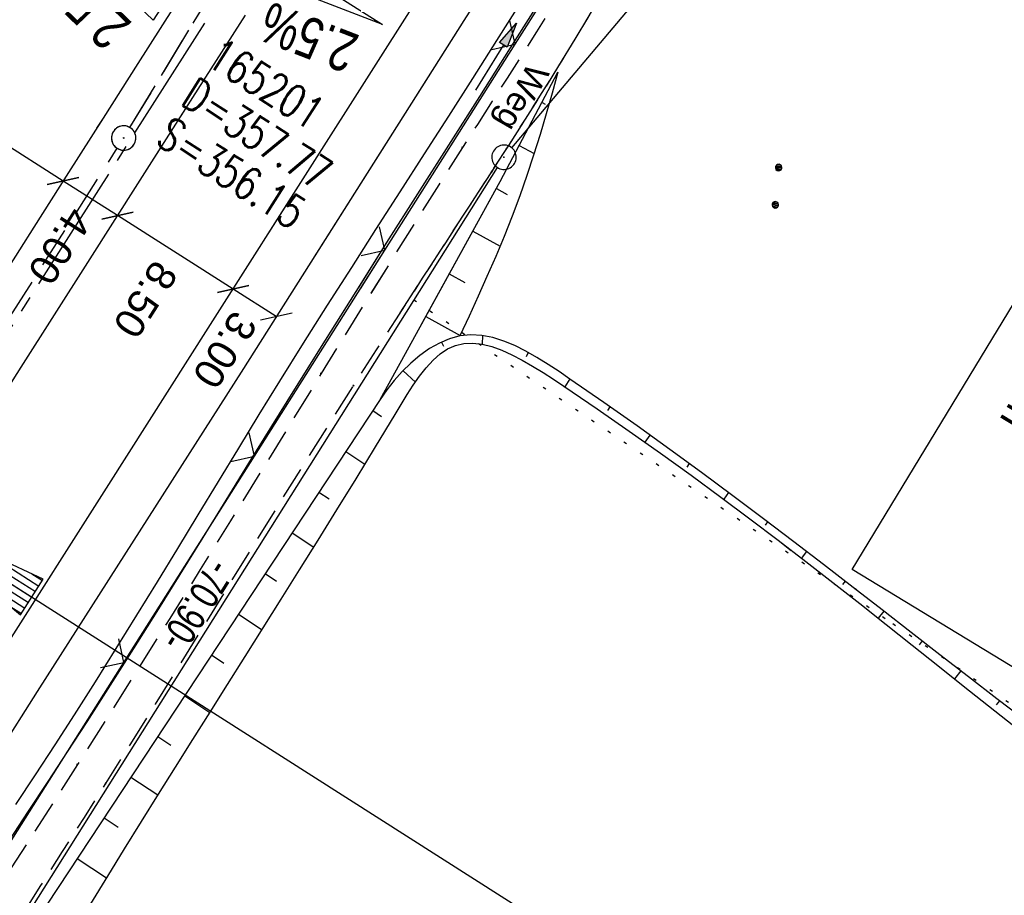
# Model space of a CAD drawing. Extents: x 509054 to 510017, y 459212 to 460305.
# Tile 49 of 63: x 509711 to 509771, y 460009 to 460063. Entities that reach past the tile are written whole.
import ezdxf

# ---------------------------------------------------------------- set-up
doc = ezdxf.new("R2010")
doc.units = 0
doc.header["$LTSCALE"] = 10
doc.header["$MEASUREMENT"] = 0
for name, pattern in [('ACHSE', [5.5, 4, -0.5, 0.5, -0.5]), ('AUSGEZOGEN', [0]), ('LT00', [0]), ('LT11', [0.3, 0.2, -0.1]), ('LT12', [0.4, 0.3, -0.1]), ('PUNKTX2_STR', [0.6, 0.1, -0.5]), ('STRICHLINIE2', [0.375, 0.25, -0.125])]:
    doc.linetypes.add(name, pattern=pattern)
doc.layers.get('0').update_dxf_attribs({"linetype": 'LT00'})
for name, color, linetype in [('--EK_FBR', 1, 'LT00'), ('--EK_Haltung', 7, 'STRICHLINIE2'), ('--EK_Schacht-Text', 5, 'LT00'), ('--EL_DFK_AB_L', 21, 'LT00'), ('--EL_DFK_AB_P', 7, 'LT00'), ('--EL_Haltung', 182, 'STRICHLINIE2'), ('--WASSER_GRENZE', 180, 'PUNKTX2_STR'), ('-AX-093', 35, 'ACHSE'), ('-EL-93-1', 250, 'LT00'), ('-QUE-20O', 11, 'LT00'), ('-QUE-20W', 11, 'LT00'), ('ABSTAND', 8, 'LT00'), ('BEMAßUNG', 255, 'Continuous'), ('BW_TEXT_B', 20, 'AUSGEZOGEN'), ('DFK_AB_L', 21, 'LT00'), ('DFK_AB_P', 7, 'LT00'), ('DFK_NUTZUNG', 250, 'LT00'), ('DL', 182, 'LT12'), ('FELDWEG_TEXT', 250, 'Continuous'), ('PFEIL', 140, 'AUSGEZOGEN'), ('V109_AFBR_BAB', 250, 'LT00'), ('V109_BOESCH', 250, 'LT00'), ('V109_BOSCHUNG', 250, 'LT00'), ('V109_FELDWEG', 250, 'LT11'), ('V109_GRABEN', 250, 'LT00'), ('V109_KA_PRUF', 182, 'LT00'), ('V109_LD_MARK', 250, 'LT00'), ('V109_ZAUN', 40, 'LT00'), ('V110_AFBR_BAB', 250, 'LT00'), ('V110_BOESCH', 250, 'LT00'), ('V110_BOSCHUNG', 250, 'LT00'), ('V110_FELDWEG', 250, 'LT11'), ('V110_GRABEN', 250, 'LT00'), ('V110_KA_PRUF', 182, 'LT00'), ('V110_LD_MARK', 250, 'LT00'), ('V110_ZAUN', 40, 'LT00')]:
    doc.layers.add(name, color=color, linetype=linetype)
doc.styles.add('Arial', font='ARIAL.TTF')
doc.styles.add('Beschrift', font='ARIAL.TTF')
doc.styles.add('schachtbeschriftung', font='romans.shx', dxfattribs={"width": 0.75, "height": 2})
doc.styles.get("Standard").update_dxf_attribs({"font": 'ARIAL.TTF'})

# ---------------------------------------------------------------- blocks, each defined once
blk = doc.blocks.new('SYMB0003')
at = {"color": 0, "linetype": 'ByBlock'}
for p, q in [((-0.015712, 0), (0.010166, 0.012015)), ((0, -0.021257), (-0.015712, 0)), ((0.010166, 0.012015), (0, -0.021257))]:
    blk.add_line(p, q, dxfattribs=at)
for points in [[(-0.031395, 0.499013), (-0.093691, 0.491144), (-0.154509, 0.475528), (-0.21289, 0.452414), (-0.267913, 0.422164), (-0.318712, 0.385257), (-0.364484, 0.342274), (-0.404509, 0.293893), (-0.438154, 0.240877), (-0.464888, 0.184062), (-0.484292, 0.124345), (-0.496058, 0.062667), (-0.5, 0)], [(0.5, 0), (0.496057, 0.062667), (0.484292, 0.124345), (0.464888, 0.184062), (0.438153, 0.240877), (0.404509, 0.293893), (0.364484, 0.342274), (0.318712, 0.385257), (0.267913, 0.422164), (0.21289, 0.452414), (0.154509, 0.475528), (0.093691, 0.491144), (0.031395, 0.499013), (-0.031395, 0.499013)], [(-0.5, 0), (-0.496058, -0.062667), (-0.484292, -0.124345), (-0.464888, -0.184062), (-0.438154, -0.240877), (-0.404509, -0.293893), (-0.364485, -0.342274), (-0.318712, -0.385257), (-0.267914, -0.422164), (-0.21289, -0.452414), (-0.154509, -0.475529), (-0.093691, -0.491144), (-0.031395, -0.499014), (0.031395, -0.499014)], [(0.031395, -0.499014), (0.093691, -0.491144), (0.154509, -0.475529), (0.21289, -0.452414), (0.267914, -0.422164), (0.318712, -0.385257), (0.364485, -0.342274), (0.404509, -0.293893), (0.438154, -0.240877), (0.464889, -0.184062), (0.484292, -0.124345), (0.496058, -0.062667), (0.5, 0)]]:
    blk.add_lwpolyline(points, dxfattribs=at)
blk = doc.blocks.new('SYMB7112')
at = {"color": 0, "linetype": 'ByBlock'}
for p, q in [((-0.13, 0.012919), (-0.13, -0.012919)), ((-0.125, -0.017105), (-0.125, 0.017105)), ((-0.12, 0.019164), (-0.12, -0.019164)), ((-0.115, -0.019796), (-0.115, 0.019796)), ((-0.11, 0.019164), (-0.11, -0.019164)), ((-0.105, -0.017105), (-0.105, 0.017105)), ((-0.1, 0.012919), (-0.1, -0.012919)), ((-0.095, -0.000126), (-0.095, 0.000146)), ((0.1, 0.012919), (0.1, -0.012919)), ((0.105, -0.017105), (0.105, 0.017105)), ((0.11, 0.019164), (0.11, -0.019164)), ((0.115, -0.019796), (0.115, 0.019796)), ((0.12, 0.019164), (0.12, -0.019164)), ((0.125, -0.017105), (0.125, 0.017105)), ((0.13, 0.012919), (0.13, -0.012919)), ((0.135, -0.000126), (0.135, 0.000146))]:
    blk.add_line(p, q, dxfattribs=at)
for points in [[(-0.095, 0), (-0.096981, 0.008678), (-0.10253, 0.015637), (-0.11055, 0.019499), (-0.11945, 0.019499), (-0.12747, 0.015637), (-0.133019, 0.008678), (-0.135, 0)], [(-0.135, 0), (-0.133019, -0.008678), (-0.12747, -0.015637), (-0.11945, -0.019499), (-0.11055, -0.019499), (-0.10253, -0.015637), (-0.096981, -0.008678), (-0.095, 0)], [(0.135, 0), (0.133019, 0.008678), (0.12747, 0.015637), (0.11945, 0.019499), (0.11055, 0.019499), (0.10253, 0.015637), (0.096981, 0.008678), (0.095, 0)], [(0.095, 0), (0.096981, -0.008678), (0.10253, -0.015637), (0.11055, -0.019499), (0.11945, -0.019499), (0.12747, -0.015637), (0.133019, -0.008678), (0.135, 0)]]:
    blk.add_lwpolyline(points, dxfattribs=at)
blk = doc.blocks.new('Pfreil3')
at = {"layer": 'PFEIL'}
blk.add_hatch(color=256, dxfattribs=at).paths.add_polyline_path([(-1.549, 0.273), (-1.549, -0.273), (0, 0)])
for p, q in [((-1.549, 0), (-4.831, 0)), ((-1.549, -0.273), (-1.549, 0.273)), ((-1.549, 0.273), (0, 0)), ((0, 0), (-1.549, -0.273))]:
    blk.add_line(p, q, dxfattribs=at)
blk = doc.blocks.new('SYMB0011')
at = {"color": 0, "linetype": 'ByBlock'}
for p, q in [((0.5, 0), (-0.5, 0)), ((0, 0.5), (0, -0.5))]:
    blk.add_line(p, q, dxfattribs=at)
blk = doc.blocks.new('_Oblique')
at = {"color": 0, "linetype": 'ByBlock', "lineweight": -2}
blk.add_line((-0.5, -0.5), (0.5, 0.5), dxfattribs=at)
blk = doc.blocks.new('SYMB0024')
at = {"color": 0, "linetype": 'ByBlock'}
for p, q in [((-0.5, 0.5), (0, 0)), ((0, 0), (0.5, 0.5))]:
    blk.add_line(p, q, dxfattribs=at)
blk = doc.blocks.new('SYMB18')
at = {"color": 0, "linetype": 'ByBlock'}
for p, q in [((1, 0.13), (0, 0)), ((0.615385, 0.08), (1, 0.08)), ((0.923077, 0.12), (1, 0.12)), ((0.000669, 0), (1, 0)), ((0.307692, 0.04), (1, 0.04)), ((0.307692, -0.04), (1, -0.04)), ((0.615385, -0.08), (1, -0.08)), ((0.923077, -0.12), (1, -0.12))]:
    blk.add_line(p, q, dxfattribs=at)
at = {"color": 0, "linetype": 'ByBlock', "flags": 128}
blk.add_lwpolyline([(0, 0), (1, -0.13), (1, 0.13)], dxfattribs=at)

msp = doc.modelspace()

# ---------------------------------------------------------------- linework, layer by layer
at = {"layer": '--EK_FBR'}
msp.add_line((509737.856, 460062.627), (509728.535, 460047.939), dxfattribs=at)
for points in [[(509790.672, 460145.651), (509788.774, 460142.663), (509775.887, 460122.371), (509770.61, 460114.119), (509765.791, 460106.519), (509762.095, 460100.744), (509750.657, 460082.677), (509737.856, 460062.627)], [(509790.672, 460145.65), (509788.774, 460142.663), (509775.887, 460122.371), (509770.61, 460114.119), (509765.791, 460106.519), (509762.095, 460100.744), (509750.657, 460082.677), (509737.856, 460062.627)], [(509737.856, 460062.627), (509724.286, 460041.244), (509711.589, 460021.37), (509699.785, 460002.713), (509693.174, 459991.55), (509688.376, 459982.005), (509683.283, 459971.297), (509677.663, 459960.324), (509664.318, 459938.993), (509653.967, 459922.611), (509646.64, 459911.081), (509633.571, 459890.439), (509620.818, 459870.239)]]:
    msp.add_lwpolyline(points, dxfattribs=at)
at = {"layer": '--EK_FBR', "color": 2}
for points in [[(509719.927, 460063.334), (509717.786, 460059.987), (509715.649, 460056.637), (509713.517, 460053.283), (509711.391, 460049.926), (509709.638, 460047.146), (509707.889, 460044.363), (509706.141, 460041.579), (509704.395, 460038.795), (509702.647, 460036.011), (509700.898, 460033.228), (509699.145, 460030.448), (509697.077, 460027.182), (509695.004, 460023.919), (509692.927, 460020.659), (509690.848, 460017.4), (509688.769, 460014.141), (509686.69, 460010.882), (509684.147, 460006.887)], [(509719.927, 460063.334), (509717.786, 460059.987), (509715.649, 460056.637), (509715.249, 460056.008)], [(509724.385, 460062.968), (509721.155, 460057.895), (509717.923, 460052.823), (509714.693, 460047.75), (509710.597, 460041.313), (509706.502, 460034.874), (509702.409, 460028.435), (509698.217, 460021.857), (509694.025, 460015.279), (509689.836, 460008.7)], [(509724.385, 460062.968), (509721.155, 460057.895), (509718.64, 460053.948)]]:
    msp.add_lwpolyline(points, dxfattribs=at)
at = {"layer": '--EK_Haltung'}
for p, q in [((509717.308, 460056.052), (509735.189, 460085.573)), ((509695.854, 460022.291), (509716.518, 460054.778))]:
    msp.add_line(p, q, dxfattribs=at)
at = {"layer": '--EL_DFK_AB_L'}
msp.add_line((509702.95, 459994.864), (509739.921, 460053.595), dxfattribs=at)
at = {"layer": '--EL_Haltung'}
for p, q in [((509717.308, 460056.052), (509735.189, 460085.573)), ((509695.854, 460022.291), (509716.518, 460054.778))]:
    msp.add_line(p, q, dxfattribs=at)
at = {"layer": '--WASSER_GRENZE', "ltscale": 0.2}
for p, q in [((509734.77, 460045.46), (509764.25, 460025.549)), ((509764.25, 460025.549), (509801.03, 460000.54))]:
    msp.add_line(p, q, dxfattribs=at)
at = {"layer": '-AX-093', "ltscale": 0.2}
msp.add_lwpolyline([(509778.99, 460152.235), (509774.415, 460145.035), (509760.847, 460123.697), (509747.275, 460102.363), (509733.7, 460081.031), (509706.542, 460038.371), (509702.836, 460032.55), (509689.267, 460011.236), (509675.702, 459989.92), (509668.923, 459979.26), (509662.146, 459968.598), (509655.373, 459957.933), (509648.604, 459947.267), (509641.839, 459936.597), (509635.079, 459925.925), (509628.324, 459915.249), (509621.576, 459904.569), (509614.834, 459893.885), (509608.1, 459883.196)], dxfattribs=at)
at = {"layer": '-EL-93-1'}
msp.add_line((509707.054, 460029.865), (509753.448, 460000.326), dxfattribs=at)
at = {"layer": '-QUE-20O'}
for p, q in [((509732.322, 460062.585), (509732.379, 460062.675)), ((509732.632, 460062.515), (509732.607, 460062.474))]:
    msp.add_line(p, q, dxfattribs=at)
msp.add_lwpolyline([(509726.178, 460064.964), (509726.93, 460066.145), (509732.835, 460062.386), (509726.178, 460064.964)], dxfattribs=at)
at = {"layer": '-QUE-20W'}
msp.add_lwpolyline([(509718.742, 460062.65), (509713.589, 460067.59), (509719.494, 460063.831), (509718.742, 460062.65)], dxfattribs=at)
at = {"layer": 'BEMAßUNG'}
for p, q in [((509713.188, 460052.765), (509706.248, 460057.171)), ((509716.535, 460050.64), (509713.188, 460052.765)), ((509723.65, 460046.123), (509716.535, 460050.64)), ((509726.31, 460044.434), (509723.65, 460046.123))]:
    msp.add_line(p, q, dxfattribs=at)
at = {"layer": 'DFK_AB_L'}
for p, q in [((509740.803, 460054.804), (509770.208, 460089.785)), ((509702.95, 459994.864), (509739.921, 460053.595))]:
    msp.add_line(p, q, dxfattribs=at)
at = {"layer": 'DL'}
msp.add_line((509717.308, 460056.052), (509735.189, 460085.573), dxfattribs=at)
at = {"layer": 'V109_AFBR_BAB'}
msp.add_line((509737.856, 460062.627), (509728.535, 460047.939), dxfattribs=at)
msp.add_lwpolyline([(509790.672, 460145.651), (509788.774, 460142.663), (509775.887, 460122.371), (509770.61, 460114.119), (509765.791, 460106.519), (509762.095, 460100.744), (509750.657, 460082.677), (509737.856, 460062.627)], dxfattribs=at)
at = {"layer": 'V109_AFBR_BAB', "color": 0}
for points in [[(509719.927, 460063.334), (509717.786, 460059.987), (509715.649, 460056.637), (509715.249, 460056.008)], [(509724.385, 460062.968), (509721.155, 460057.895), (509718.64, 460053.948)]]:
    msp.add_lwpolyline(points, dxfattribs=at)
at = {"layer": 'V109_BOESCH'}
for points in [[(509735.207, 460043.887), (509740.085, 460052.734), (509743.641, 460059.453)], [(509743.641, 460059.453), (509743.279, 460058.176), (509742.912, 460056.901), (509742.535, 460055.629), (509742.143, 460054.363), (509741.731, 460053.104), (509741.295, 460051.854), (509740.824, 460050.602), (509740.328, 460049.36), (509739.809, 460048.126), (509739.273, 460046.898), (509738.724, 460045.675), (509738.166, 460044.456), (509737.604, 460043.238)], [(509762, 460027.617), (509761.797, 460027.774), (509759.984, 460029.171), (509758.149, 460030.575), (509756.288, 460031.987), (509754.397, 460033.406), (509752.473, 460034.831), (509750.512, 460036.262), (509748.512, 460037.699), (509746.468, 460039.14), (509744.376, 460040.586), (509743.704, 460041.043), (509743.027, 460041.489), (509742.348, 460041.911), (509741.667, 460042.299), (509740.985, 460042.64), (509740.304, 460042.923), (509739.624, 460043.136), (509738.946, 460043.267), (509738.273, 460043.305), (509737.604, 460043.238), (509736.97, 460043.068), (509736.726, 460042.965)], [(509737.276, 460042.631), (509737.33, 460042.655), (509737.856, 460042.776), (509738.408, 460042.797), (509738.982, 460042.728), (509739.575, 460042.579), (509740.184, 460042.36), (509740.807, 460042.081), (509741.438, 460041.753), (509742.077, 460041.385), (509742.719, 460040.987), (509743.361, 460040.571), (509744, 460040.145), (509746.042, 460038.761), (509748.024, 460037.388), (509749.95, 460036.025), (509751.825, 460034.672), (509753.651, 460033.33), (509755.434, 460031.998), (509757.177, 460030.677), (509757.993, 460030.05)]]:
    msp.add_lwpolyline(points, dxfattribs=at)
at = {"layer": 'V109_BOSCHUNG'}
for p, q in [((509742.657, 460057.595), (509742.855, 460057.491)), ((509741.256, 460054.946), (509742.173, 460054.455)), ((509739.848, 460052.305), (509740.52, 460051.939)), ((509738.402, 460049.681), (509740.077, 460048.758)), ((509736.954, 460047.054), (509737.912, 460046.526)), ((509735.505, 460044.427), (509737.616, 460043.264)), ((509738.999, 460043.259), (509738.971, 460042.729)), ((509741.804, 460042.224), (509741.681, 460041.955)), ((509744.366, 460040.594), (509744.053, 460040.11)), ((509746.839, 460038.88), (509746.682, 460038.654)), ((509749.29, 460037.143), (509748.982, 460036.713)), ((509751.721, 460035.383), (509751.57, 460035.175)), ((509754.137, 460033.599), (509753.834, 460033.194)), ((509756.538, 460031.798), (509756.385, 460031.597)), ((509758.927, 460029.981), (509758.666, 460029.641)), ((509761.306, 460028.153), (509761.246, 460028.075))]:
    msp.add_line(p, q, dxfattribs=at)
at = {"layer": 'V109_FELDWEG', "flags": 128}
for points in [[(509858.03, 460082.749), (509855.519, 460082.503), (509853.007, 460082.253), (509850.495, 460081.996), (509847.984, 460081.727), (509845.474, 460081.443), (509843.625, 460081.224), (509841.777, 460080.999), (509839.928, 460080.774), (509838.08, 460080.554), (509836.231, 460080.344), (509834.382, 460080.149), (509832.532, 460079.973), (509830.682, 460079.822), (509828.831, 460079.701), (509827.09, 460079.617), (509825.348, 460079.559), (509823.605, 460079.522), (509821.86, 460079.501), (509820.114, 460079.491), (509818.366, 460079.488), (509816.617, 460079.486), (509814.866, 460079.48), (509813.112, 460079.466), (509811.357, 460079.44), (509809.703, 460079.399), (509808.049, 460079.348), (509806.393, 460079.291), (509804.738, 460079.233), (509803.083, 460079.179), (509801.429, 460079.134), (509799.777, 460079.103), (509798.128, 460079.091), (509796.482, 460079.102), (509794.839, 460079.143), (509793.202, 460079.217), (509791.569, 460079.33), (509789.942, 460079.487), (509788.322, 460079.692), (509786.709, 460079.951), (509785.439, 460080.196), (509784.173, 460080.471), (509782.91, 460080.769), (509781.648, 460081.085), (509780.387, 460081.411), (509779.127, 460081.741), (509777.864, 460082.069), (509776.6, 460082.388), (509775.333, 460082.691), (509774.061, 460082.973), (509772.784, 460083.226), (509771.5, 460083.444), (509770.209, 460083.621), (509768.91, 460083.75), (509767.602, 460083.824), (509766.283, 460083.837), (509765.162, 460083.796), (509764.039, 460083.706), (509762.92, 460083.564), (509761.811, 460083.368), (509760.718, 460083.118), (509759.646, 460082.811), (509758.602, 460082.446), (509757.591, 460082.021), (509756.62, 460081.534), (509755.695, 460080.983), (509754.761, 460080.325), (509753.882, 460079.598), (509753.052, 460078.809), (509752.267, 460077.965), (509751.523, 460077.071), (509750.814, 460076.135), (509750.136, 460075.162), (509749.484, 460074.159), (509748.854, 460073.131), (509748.24, 460072.086), (509747.64, 460071.029), (509747.047, 460069.967), (509746.457, 460068.906), (509745.865, 460067.853), (509744.995, 460066.343), (509744.113, 460064.858), (509743.221, 460063.393), (509742.322, 460061.946), (509741.416, 460060.512), (509740.506, 460059.087), (509739.593, 460057.667), (509738.679, 460056.248), (509737.766, 460054.826), (509736.306, 460052.534), (509734.852, 460050.228), (509733.403, 460047.91), (509732.082, 460045.785)], [(509733.937, 460044.659), (509735.311, 460046.781), (509736.733, 460048.971), (509738.152, 460051.157), (509739.564, 460053.337), (509740.607, 460054.956), (509741.644, 460056.576), (509742.673, 460058.203), (509743.692, 460059.84), (509744.702, 460061.492), (509745.7, 460063.164), (509746.687, 460064.859), (509747.66, 460066.582), (509748.232, 460067.621), (509748.805, 460068.665), (509749.383, 460069.708), (509749.97, 460070.743), (509750.573, 460071.765), (509751.196, 460072.766), (509751.843, 460073.741), (509752.521, 460074.683), (509753.234, 460075.585), (509753.987, 460076.443), (509754.786, 460077.248), (509755.634, 460077.995), (509756.538, 460078.677), (509757.501, 460079.29), (509758.516, 460079.833), (509759.576, 460080.308), (509760.674, 460080.714), (509761.802, 460081.053), (509762.953, 460081.327), (509764.118, 460081.536), (509765.291, 460081.681), (509766.463, 460081.763), (509767.754, 460081.784), (509769.035, 460081.735), (509770.309, 460081.626), (509771.576, 460081.462), (509772.837, 460081.251), (509774.092, 460080.999), (509775.343, 460080.716), (509776.591, 460080.406), (509777.836, 460080.078), (509779.079, 460079.738), (509780.322, 460079.394), (509781.565, 460079.053), (509782.808, 460078.722), (509784.054, 460078.408), (509785.302, 460078.118), (509786.554, 460077.86), (509788.148, 460077.585), (509789.749, 460077.368), (509791.356, 460077.202), (509792.968, 460077.082), (509794.585, 460077.004), (509796.207, 460076.963), (509797.832, 460076.953), (509799.46, 460076.969), (509801.09, 460077.005), (509802.722, 460077.058), (509804.355, 460077.121), (509805.988, 460077.191), (509807.622, 460077.26), (509809.254, 460077.325), (509810.885, 460077.38), (509812.755, 460077.427), (509814.622, 460077.458), (509816.488, 460077.478), (509818.351, 460077.492), (509820.212, 460077.504), (509822.073, 460077.518), (509823.932, 460077.538), (509825.79, 460077.569), (509827.648, 460077.616), (509829.505, 460077.682), (509831.527, 460077.779), (509833.548, 460077.902), (509835.569, 460078.045), (509837.59, 460078.206), (509839.61, 460078.38), (509841.63, 460078.565), (509843.65, 460078.755), (509845.669, 460078.949), (509850.015, 460079.363), (509854.359, 460079.773), (509858.701, 460080.182)]]:
    msp.add_lwpolyline(points, dxfattribs=at)
at = {"layer": 'V109_GRABEN'}
for points in [[(509743.208, 460064.905), (509740.704, 460060.955), (509738.802, 460057.96), (509736.898, 460054.967), (509734.996, 460051.972), (509733.096, 460048.976), (509731.357, 460046.225)], [(509730.498, 460046.747), (509730.949, 460047.456), (509732.438, 460049.781), (509733.93, 460052.104), (509735.424, 460054.427), (509736.915, 460056.751), (509738.403, 460059.077), (509739.883, 460061.408), (509741.663, 460064.236)]]:
    msp.add_lwpolyline(points, dxfattribs=at)
at = {"layer": 'V109_LD_MARK'}
msp.add_lwpolyline([(509725.844, 460049.574), (509728.672, 460054.019), (509735.084, 460064.092), (509741.498, 460074.164), (509747.914, 460084.235), (509754.33, 460094.306), (509760.746, 460104.376), (509767.161, 460114.448), (509773.575, 460124.519), (509779.988, 460134.593), (509786.398, 460144.667), (509787.986, 460147.165)], dxfattribs=at)
at = {"layer": 'V109_ZAUN'}
for p, q in [((509741.013, 460061.18), (509749.038, 460073.853)), ((509732.988, 460048.508), (509741.013, 460061.18)), ((509731.492, 460046.144), (509732.988, 460048.508))]:
    msp.add_line(p, q, dxfattribs=at)
at = {"layer": 'V110_AFBR_BAB'}
for points in [[(509790.672, 460145.65), (509788.774, 460142.663), (509775.887, 460122.371), (509770.61, 460114.119), (509765.791, 460106.519), (509762.095, 460100.744), (509750.657, 460082.677), (509737.856, 460062.627)], [(509737.856, 460062.627), (509724.286, 460041.244), (509711.589, 460021.37), (509699.785, 460002.713), (509693.174, 459991.55), (509688.376, 459982.005), (509683.283, 459971.297), (509677.663, 459960.324), (509664.318, 459938.993), (509653.967, 459922.611), (509646.64, 459911.081), (509633.571, 459890.439), (509620.818, 459870.239)]]:
    msp.add_lwpolyline(points, dxfattribs=at)
at = {"layer": 'V110_AFBR_BAB', "color": 0}
for points in [[(509719.927, 460063.334), (509717.786, 460059.987), (509715.649, 460056.637), (509713.517, 460053.283), (509711.391, 460049.926), (509709.638, 460047.146), (509707.889, 460044.363), (509706.141, 460041.579), (509704.395, 460038.795), (509702.647, 460036.011), (509700.898, 460033.228), (509699.145, 460030.448), (509697.077, 460027.182), (509695.004, 460023.919), (509692.927, 460020.659), (509690.848, 460017.4), (509688.769, 460014.141), (509686.69, 460010.882), (509684.147, 460006.887)], [(509724.385, 460062.968), (509721.155, 460057.895), (509717.923, 460052.823), (509714.693, 460047.75), (509710.597, 460041.313), (509706.502, 460034.874), (509702.409, 460028.435), (509698.217, 460021.857), (509694.025, 460015.279), (509689.836, 460008.7)]]:
    msp.add_lwpolyline(points, dxfattribs=at)
at = {"layer": 'V110_BOESCH'}
for points in [[(509732.7, 460039.338), (509740.085, 460052.734), (509743.641, 460059.454)], [(509743.641, 460059.454), (509743.279, 460058.176), (509742.912, 460056.901), (509742.535, 460055.629), (509742.143, 460054.363), (509741.732, 460053.104), (509741.295, 460051.854), (509740.824, 460050.602), (509740.328, 460049.36), (509739.809, 460048.126), (509739.273, 460046.898), (509738.724, 460045.675), (509738.166, 460044.456), (509737.604, 460043.238)], [(509772.394, 460019.581), (509770.644, 460020.922), (509768.891, 460022.273), (509767.134, 460023.634), (509765.368, 460025.005), (509763.59, 460026.385), (509761.797, 460027.774), (509759.984, 460029.171), (509758.149, 460030.575), (509756.288, 460031.987), (509754.397, 460033.406), (509752.473, 460034.831), (509750.512, 460036.262), (509748.512, 460037.699), (509746.468, 460039.14), (509744.376, 460040.586), (509743.704, 460041.043), (509743.028, 460041.489), (509742.348, 460041.911), (509741.667, 460042.299), (509740.985, 460042.64), (509740.304, 460042.923), (509739.624, 460043.136), (509738.946, 460043.267), (509738.273, 460043.305), (509737.604, 460043.238), (509736.97, 460043.068), (509736.346, 460042.803), (509735.738, 460042.456), (509735.15, 460042.039), (509734.588, 460041.565), (509734.057, 460041.045), (509733.562, 460040.493), (509733.108, 460039.92), (509732.7, 460039.338), (509711.537, 460007.267)], [(509714.903, 460008.309), (509715.935, 460010.006), (509716.97, 460011.692), (509718.01, 460013.371), (509719.056, 460015.048), (509720.108, 460016.726), (509721.168, 460018.41), (509722.236, 460020.102), (509723.314, 460021.808), (509724.403, 460023.531), (509725.503, 460025.276), (509726.616, 460027.045), (509727.743, 460028.844), (509728.884, 460030.676), (509730.041, 460032.546), (509731.215, 460034.456), (509732.407, 460036.412), (509733.617, 460038.416), (509733.985, 460039.028), (509734.358, 460039.632), (509734.739, 460040.217), (509735.129, 460040.772), (509735.533, 460041.282), (509735.952, 460041.738), (509736.389, 460042.127), (509736.847, 460042.437), (509737.33, 460042.655), (509737.856, 460042.776), (509738.408, 460042.797), (509738.982, 460042.728), (509739.575, 460042.579), (509740.184, 460042.36), (509740.807, 460042.081), (509741.438, 460041.753), (509742.077, 460041.385), (509742.719, 460040.987), (509743.361, 460040.571), (509744, 460040.145), (509746.042, 460038.761), (509748.024, 460037.388), (509749.95, 460036.025), (509751.825, 460034.672), (509753.651, 460033.33), (509755.434, 460031.998), (509757.177, 460030.677), (509758.883, 460029.366), (509760.557, 460028.066), (509762.202, 460026.776), (509763.822, 460025.497), (509765.422, 460024.228), (509767.004, 460022.97), (509768.573, 460021.722), (509770.132, 460020.485), (509771.686, 460019.259)]]:
    msp.add_lwpolyline(points, dxfattribs=at)
at = {"layer": 'V110_BOSCHUNG'}
for p, q in [((509742.657, 460057.595), (509742.855, 460057.491)), ((509741.256, 460054.946), (509742.173, 460054.455)), ((509739.848, 460052.305), (509740.52, 460051.939)), ((509738.402, 460049.681), (509740.077, 460048.758)), ((509736.954, 460047.054), (509737.912, 460046.526)), ((509735.505, 460044.427), (509737.616, 460043.264)), ((509738.999, 460043.259), (509738.971, 460042.729)), ((509736.473, 460042.864), (509736.593, 460042.61)), ((509741.804, 460042.224), (509741.681, 460041.955)), ((509734.108, 460041.098), (509734.866, 460040.404)), ((509744.366, 460040.594), (509744.053, 460040.11)), ((509732.242, 460038.645), (509732.781, 460038.284)), ((509746.839, 460038.88), (509746.682, 460038.654)), ((509749.29, 460037.143), (509748.982, 460036.713)), ((509730.588, 460036.138), (509731.766, 460035.358)), ((509751.721, 460035.383), (509751.57, 460035.175)), ((509728.935, 460033.634), (509729.566, 460033.216)), ((509754.137, 460033.599), (509753.834, 460033.194)), ((509756.538, 460031.798), (509756.385, 460031.597)), ((509727.283, 460031.13), (509728.617, 460030.247)), ((509758.927, 460029.981), (509758.614, 460029.574)), ((509725.631, 460028.626), (509726.329, 460028.164)), ((509761.306, 460028.153), (509761.144, 460027.943)), ((509763.679, 460026.317), (509763.341, 460025.878)), ((509723.979, 460026.122), (509725.431, 460025.161)), ((509766.048, 460024.477), (509765.87, 460024.245)), ((509722.326, 460023.618), (509723.078, 460023.121)), ((509768.419, 460022.639), (509768.04, 460022.146)), ((509720.674, 460021.114), (509722.226, 460020.087)), ((509770.794, 460020.806), (509770.592, 460020.543)), ((509719.022, 460018.61), (509719.824, 460018.079)), ((509717.369, 460016.106), (509719.03, 460015.007)), ((509715.717, 460013.602), (509716.581, 460013.031)), ((509714.065, 460011.098), (509715.872, 460009.903))]:
    msp.add_line(p, q, dxfattribs=at)
at = {"layer": 'V110_FELDWEG', "flags": 128}
for points in [[(509858.031, 460082.749), (509855.519, 460082.503), (509853.007, 460082.253), (509850.495, 460081.996), (509847.984, 460081.727), (509845.474, 460081.443), (509843.625, 460081.224), (509841.777, 460080.999), (509839.928, 460080.774), (509838.08, 460080.554), (509836.231, 460080.344), (509834.382, 460080.149), (509832.532, 460079.973), (509830.682, 460079.822), (509828.831, 460079.701), (509827.09, 460079.617), (509825.348, 460079.559), (509823.605, 460079.522), (509821.86, 460079.501), (509820.114, 460079.491), (509818.366, 460079.488), (509816.617, 460079.486), (509814.866, 460079.48), (509813.112, 460079.466), (509811.357, 460079.439), (509809.703, 460079.399), (509808.049, 460079.348), (509806.393, 460079.291), (509804.738, 460079.233), (509803.083, 460079.179), (509801.429, 460079.134), (509799.777, 460079.103), (509798.128, 460079.091), (509796.482, 460079.102), (509794.84, 460079.143), (509793.202, 460079.217), (509791.569, 460079.33), (509789.942, 460079.487), (509788.322, 460079.692), (509786.709, 460079.951), (509785.439, 460080.196), (509784.173, 460080.471), (509782.91, 460080.769), (509781.648, 460081.085), (509780.387, 460081.411), (509779.127, 460081.741), (509777.864, 460082.069), (509776.6, 460082.388), (509775.333, 460082.691), (509774.061, 460082.973), (509772.784, 460083.226), (509771.5, 460083.444), (509770.209, 460083.621), (509768.91, 460083.75), (509767.602, 460083.824), (509766.283, 460083.837), (509765.162, 460083.796), (509764.039, 460083.706), (509762.92, 460083.564), (509761.811, 460083.368), (509760.718, 460083.118), (509759.646, 460082.811), (509758.602, 460082.446), (509757.591, 460082.021), (509756.62, 460081.534), (509755.695, 460080.983), (509754.762, 460080.325), (509753.882, 460079.598), (509753.052, 460078.809), (509752.267, 460077.965), (509751.523, 460077.071), (509750.814, 460076.135), (509750.136, 460075.162), (509749.484, 460074.159), (509748.854, 460073.131), (509748.241, 460072.086), (509747.64, 460071.029), (509747.047, 460069.967), (509746.457, 460068.906), (509745.865, 460067.853), (509744.995, 460066.343), (509744.113, 460064.858), (509743.221, 460063.393), (509742.322, 460061.946), (509741.416, 460060.512), (509740.506, 460059.087), (509739.593, 460057.667), (509738.679, 460056.248), (509737.766, 460054.826), (509736.306, 460052.534), (509734.852, 460050.228), (509733.403, 460047.91), (509731.958, 460045.585), (509730.516, 460043.255), (509729.077, 460040.923), (509727.214, 460037.904), (509725.353, 460034.887), (509723.491, 460031.874), (509721.625, 460028.866), (509719.754, 460025.862), (509717.875, 460022.864), (509715.986, 460019.871), (509714.086, 460016.885), (509712.727, 460014.765), (509711.364, 460012.648), (509709.999, 460010.531), (509708.636, 460008.413), (509707.277, 460006.291), (509705.926, 460004.166), (509704.584, 460002.034), (509703.256, 459999.895), (509701.943, 459997.747), (509700.649, 459995.589), (509699.376, 459993.418), (509698.128, 459991.234), (509696.957, 459989.129), (509695.809, 459987.012), (509694.68, 459984.884), (509693.567, 459982.748), (509692.467, 459980.603), (509691.377, 459978.454), (509690.294, 459976.3), (509689.215, 459974.143), (509688.138, 459971.986), (509687.059, 459969.829), (509685.976, 459967.675), (509684.884, 459965.526), (509683.094, 459962.053), (509681.279, 459958.595), (509679.439, 459955.15), (509677.578, 459951.716), (509675.697, 459948.294), (509673.798, 459944.881), (509671.883, 459941.477), (509669.954, 459938.081), (509668.014, 459934.691), (509666.063, 459931.306), (509664.105, 459927.926), (509662.141, 459924.549), (509660.172, 459921.175), (509658.202, 459917.802), (509656.233, 459914.428), (509653.041, 459908.955), (509649.855, 459903.48), (509646.673, 459898.004), (509643.493, 459892.525), (509640.317, 459887.046), (509637.141, 459881.566), (509633.967, 459876.085), (509619.14, 459850.612), (509618.753, 459849.638), (509618.374, 459848.666), (509618.009, 459847.7), (509617.667, 459846.741), (509617.356, 459845.791), (509617.082, 459844.854), (509616.853, 459843.932), (509616.677, 459843.027), (509616.561, 459842.142), (509616.513, 459841.278), (509616.54, 459840.44), (509616.65, 459839.628), (509616.85, 459838.846), (509617.173, 459838.039), (509617.6, 459837.268), (509618.123, 459836.53), (509618.734, 459835.824), (509619.422, 459835.148), (509620.18, 459834.501), (509620.999, 459833.881), (509621.87, 459833.285), (509622.784, 459832.714), (509623.732, 459832.163), (509624.705, 459831.633), (509625.695, 459831.121), (509626.693, 459830.626), (509627.69, 459830.146), (509629.388, 459829.348), (509631.059, 459828.587), (509632.705, 459827.856), (509634.329, 459827.154), (509635.932, 459826.476), (509637.518, 459825.818), (509639.088, 459825.178), (509640.645, 459824.55), (509642.191, 459823.932), (509643.727, 459823.319), (509645.257, 459822.709), (509646.782, 459822.097), (509648.306, 459821.479), (509649.829, 459820.853), (509651.354, 459820.213), (509653.414, 459819.328), (509655.481, 459818.417), (509657.557, 459817.485), (509659.639, 459816.535), (509661.729, 459815.572), (509663.825, 459814.6), (509665.928, 459813.623), (509668.037, 459812.645), (509670.151, 459811.67), (509672.272, 459810.703), (509674.398, 459809.747), (509676.528, 459808.808), (509679.373, 459807.587), (509682.227, 459806.404), (509685.091, 459805.262), (509687.965, 459804.164), (509690.849, 459803.111), (509693.745, 459802.107), (509696.654, 459801.154), (509699.574, 459800.255), (509702.508, 459799.413), (509705.456, 459798.63), (509707.632, 459798.093), (509709.815, 459797.585), (509712.005, 459797.104), (509714.2, 459796.646), (509716.401, 459796.207), (509718.607, 459795.784), (509720.818, 459795.373), (509723.031, 459794.97), (509725.248, 459794.573), (509727.468, 459794.177), (509729.689, 459793.78), (509731.912, 459793.377), (509734.135, 459792.965), (509736.359, 459792.54), (509738.582, 459792.099), (509740.805, 459791.639), (509743.025, 459791.155), (509745.244, 459790.645), (509746.946, 459790.234), (509748.647, 459789.81), (509750.346, 459789.379), (509752.044, 459788.945), (509753.742, 459788.513), (509755.439, 459788.088), (509757.136, 459787.676), (509758.833, 459787.281), (509760.53, 459786.909), (509762.228, 459786.564), (509763.926, 459786.252), (509765.625, 459785.977), (509767.325, 459785.745), (509769.027, 459785.561), (509770.729, 459785.429), (509772.434, 459785.355), (509774.184, 459785.342), (509775.936, 459785.392), (509777.689, 459785.498), (509779.443, 459785.657), (509781.198, 459785.864), (509782.953, 459786.114), (509784.708, 459786.404), (509786.463, 459786.728), (509788.217, 459787.083), (509789.97, 459787.463), (509791.722, 459787.865), (509793.472, 459788.283), (509795.221, 459788.714), (509796.967, 459789.152), (509798.71, 459789.594), (509800.45, 459790.034), (509803.329, 459790.755), (509806.199, 459791.461), (509809.063, 459792.157), (509811.922, 459792.844), (509814.777, 459793.525), (509817.629, 459794.201), (509820.48, 459794.875)], [(509819.991, 459797.379), (509817.162, 459796.603), (509814.33, 459795.827), (509811.495, 459795.053), (509808.654, 459794.28), (509805.804, 459793.511), (509802.945, 459792.744), (509800.074, 459791.981), (509798.267, 459791.506), (509796.455, 459791.037), (509794.638, 459790.578), (509792.818, 459790.135), (509790.994, 459789.712), (509789.168, 459789.313), (509787.339, 459788.943), (509785.509, 459788.606), (509783.678, 459788.306), (509781.846, 459788.049), (509780.015, 459787.839), (509778.184, 459787.681), (509776.354, 459787.578), (509774.526, 459787.535), (509772.7, 459787.557), (509771.013, 459787.638), (509769.327, 459787.773), (509767.644, 459787.958), (509765.962, 459788.189), (509764.282, 459788.46), (509762.603, 459788.766), (509760.925, 459789.103), (509759.247, 459789.466), (509757.57, 459789.851), (509755.893, 459790.252), (509754.216, 459790.665), (509752.538, 459791.085), (509750.86, 459791.508), (509749.181, 459791.927), (509747.501, 459792.34), (509745.82, 459792.741), (509743.49, 459793.27), (509741.158, 459793.771), (509738.824, 459794.248), (509736.488, 459794.704), (509734.153, 459795.145), (509731.817, 459795.573), (509729.483, 459795.993), (509727.15, 459796.409), (509724.819, 459796.825), (509722.492, 459797.245), (509720.167, 459797.672), (509717.847, 459798.111), (509715.532, 459798.566), (509713.223, 459799.04), (509710.919, 459799.538), (509708.623, 459800.064), (509706.333, 459800.621), (509703.07, 459801.479), (509699.822, 459802.408), (509696.59, 459803.405), (509693.374, 459804.467), (509690.173, 459805.592), (509686.986, 459806.777), (509683.814, 459808.02), (509680.655, 459809.318), (509677.509, 459810.669), (509675.533, 459811.546), (509673.562, 459812.439), (509671.596, 459813.344), (509669.636, 459814.258), (509667.68, 459815.177), (509665.73, 459816.096), (509663.786, 459817.012), (509661.846, 459817.921), (509659.912, 459818.819), (509657.984, 459819.703), (509656.06, 459820.569), (509654.143, 459821.412), (509652.231, 459822.229), (509650.718, 459822.857), (509649.207, 459823.471), (509647.695, 459824.073), (509646.18, 459824.67), (509644.66, 459825.263), (509643.134, 459825.859), (509641.598, 459826.46), (509640.051, 459827.07), (509638.491, 459827.695), (509636.916, 459828.338), (509635.323, 459829.002), (509633.71, 459829.693), (509632.076, 459830.414), (509630.419, 459831.169), (509628.735, 459831.963), (509627.786, 459832.424), (509626.837, 459832.9), (509625.898, 459833.392), (509624.979, 459833.902), (509624.088, 459834.433), (509623.234, 459834.985), (509622.428, 459835.561), (509621.679, 459836.161), (509620.995, 459836.789), (509620.386, 459837.445), (509619.861, 459838.13), (509619.43, 459838.848), (509619.102, 459839.599), (509618.887, 459840.366), (509618.772, 459841.163), (509618.749, 459841.988), (509618.811, 459842.837), (509618.95, 459843.707), (509619.159, 459844.596), (509619.431, 459845.5), (509619.758, 459846.415), (509620.132, 459847.34), (509620.547, 459848.271), (509620.995, 459849.204), (509621.468, 459850.137), (509621.958, 459851.067), (509622.46, 459851.991), (509622.965, 459852.905), (509623.951, 459854.674), (509624.921, 459856.397), (509625.878, 459858.08), (509626.821, 459859.727), (509627.753, 459861.34), (509628.674, 459862.924), (509629.587, 459864.484), (509630.491, 459866.022), (509631.389, 459867.544), (509632.282, 459869.052), (509633.171, 459870.552), (509634.057, 459872.046), (509634.942, 459873.54), (509635.826, 459875.036), (509636.712, 459876.539), (509638.201, 459879.082), (509639.697, 459881.653), (509641.199, 459884.249), (509642.707, 459886.866), (509644.22, 459889.503), (509645.738, 459892.157), (509647.261, 459894.824), (509648.788, 459897.501), (509650.319, 459900.187), (509651.853, 459902.878), (509653.391, 459905.57), (509654.932, 459908.263), (509656.476, 459910.952), (509658.022, 459913.634), (509659.874, 459916.834), (509661.728, 459920.023), (509663.581, 459923.203), (509665.432, 459926.375), (509667.278, 459929.542), (509669.119, 459932.706), (509670.952, 459935.869), (509672.775, 459939.031), (509674.588, 459942.197), (509676.387, 459945.366), (509678.171, 459948.542), (509679.94, 459951.726), (509681.69, 459954.92), (509683.419, 459958.126), (509685.128, 459961.347), (509686.812, 459964.583), (509687.914, 459966.734), (509689.008, 459968.891), (509690.097, 459971.053), (509691.184, 459973.216), (509692.272, 459975.381), (509693.363, 459977.543), (509694.461, 459979.703), (509695.569, 459981.857), (509696.69, 459984.005), (509697.826, 459986.144), (509698.982, 459988.272), (509700.158, 459990.388), (509701.39, 459992.542), (509702.644, 459994.684), (509703.918, 459996.813), (509705.21, 459998.933), (509706.517, 460001.044), (509707.835, 460003.148), (509709.162, 460005.246), (509710.494, 460007.341), (509711.83, 460009.434), (509713.166, 460011.527), (509714.5, 460013.62), (509715.828, 460015.717), (509717.361, 460018.156), (509718.885, 460020.6), (509720.402, 460023.048), (509721.916, 460025.498), (509723.429, 460027.949), (509724.943, 460030.401), (509726.461, 460032.851), (509727.985, 460035.298), (509729.518, 460037.742), (509731.063, 460040.182), (509732.472, 460042.386), (509733.89, 460044.586), (509735.311, 460046.781), (509736.733, 460048.971), (509738.152, 460051.157), (509739.564, 460053.337), (509740.608, 460054.956), (509741.644, 460056.576), (509742.673, 460058.203), (509743.692, 460059.84), (509744.702, 460061.492), (509745.7, 460063.164), (509746.687, 460064.859), (509747.66, 460066.582), (509748.232, 460067.621), (509748.805, 460068.665), (509749.383, 460069.708), (509749.97, 460070.743), (509750.573, 460071.765), (509751.196, 460072.766), (509751.844, 460073.741), (509752.521, 460074.683), (509753.234, 460075.585), (509753.987, 460076.443), (509754.786, 460077.248), (509755.634, 460077.995), (509756.538, 460078.677), (509757.501, 460079.29), (509758.516, 460079.833), (509759.576, 460080.308), (509760.674, 460080.714), (509761.803, 460081.053), (509762.953, 460081.327), (509764.118, 460081.536), (509765.291, 460081.681), (509766.463, 460081.763), (509767.754, 460081.784), (509769.035, 460081.735), (509770.309, 460081.626), (509771.576, 460081.462), (509772.837, 460081.251), (509774.092, 460080.999), (509775.343, 460080.716), (509776.591, 460080.406), (509777.836, 460080.078), (509779.079, 460079.738), (509780.322, 460079.394), (509781.565, 460079.053), (509782.808, 460078.722), (509784.054, 460078.408), (509785.302, 460078.118), (509786.554, 460077.86), (509788.148, 460077.585), (509789.749, 460077.368), (509791.356, 460077.202), (509792.968, 460077.082), (509794.585, 460077.004), (509796.207, 460076.963), (509797.832, 460076.953), (509799.46, 460076.968), (509801.09, 460077.005), (509802.722, 460077.058), (509804.355, 460077.121), (509805.988, 460077.19), (509807.622, 460077.26), (509809.254, 460077.325), (509810.885, 460077.38), (509812.755, 460077.427), (509814.622, 460077.458), (509816.488, 460077.478), (509818.351, 460077.492), (509820.213, 460077.504), (509822.073, 460077.518), (509823.932, 460077.538), (509825.79, 460077.569), (509827.648, 460077.616), (509829.505, 460077.682), (509831.527, 460077.779), (509833.548, 460077.902), (509835.569, 460078.045), (509837.59, 460078.206), (509839.61, 460078.38), (509841.631, 460078.565), (509843.65, 460078.755), (509845.669, 460078.949), (509850.015, 460079.363), (509854.359, 460079.773), (509858.701, 460080.182)]]:
    msp.add_lwpolyline(points, dxfattribs=at)
at = {"layer": 'V110_GRABEN'}
for points in [[(509743.208, 460064.905), (509740.704, 460060.955), (509738.802, 460057.96), (509736.898, 460054.967), (509734.996, 460051.972), (509733.096, 460048.976), (509731.2, 460045.977), (509729.311, 460042.974), (509727.431, 460039.966), (509726.016, 460037.689), (509724.605, 460035.409), (509723.195, 460033.128), (509721.784, 460030.848), (509720.371, 460028.57), (509718.952, 460026.295), (509717.526, 460024.025), (509716.09, 460021.761), (509714.643, 460019.504), (509713.452, 460017.668), (509712.254, 460015.836), (509711.052, 460014.006), (509709.85, 460012.177), (509708.649, 460010.347), (509707.452, 460008.514)], [(509710.288, 460014.421), (509711.497, 460016.253), (509712.699, 460018.089), (509713.891, 460019.932), (509715.185, 460021.965), (509716.464, 460024.006), (509717.733, 460026.055), (509718.993, 460028.109), (509720.247, 460030.167), (509721.499, 460032.226), (509722.75, 460034.286), (509724.003, 460036.345), (509725.262, 460038.4), (509726.528, 460040.45), (509727.991, 460042.792), (509729.466, 460045.126), (509730.949, 460047.456), (509732.438, 460049.781), (509733.93, 460052.104), (509735.424, 460054.427), (509736.915, 460056.751), (509738.403, 460059.077), (509739.883, 460061.408), (509741.663, 460064.236)]]:
    msp.add_lwpolyline(points, dxfattribs=at)
at = {"layer": 'V110_LD_MARK'}
msp.add_lwpolyline([(509697.14, 460004.401), (509709.452, 460023.789), (509715.855, 460033.868), (509722.262, 460043.944), (509728.672, 460054.019), (509735.084, 460064.092), (509741.498, 460074.164), (509747.914, 460084.235), (509754.33, 460094.306), (509760.746, 460104.377), (509767.161, 460114.448), (509773.575, 460124.519), (509779.988, 460134.592), (509786.398, 460144.667), (509787.986, 460147.165)], dxfattribs=at)
at = {"layer": 'V110_ZAUN'}
for p, q in [((509741.013, 460061.18), (509749.038, 460073.853)), ((509732.988, 460048.508), (509741.013, 460061.18)), ((509724.964, 460035.835), (509732.988, 460048.508)), ((509716.939, 460023.162), (509724.964, 460035.835)), ((509708.914, 460010.489), (509716.939, 460023.162))]:
    msp.add_line(p, q, dxfattribs=at)

# ---------------------------------------------------------------- block references
at = {"layer": '--EL_DFK_AB_P', "xscale": 1.500000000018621, "yscale": 1.5, "zscale": 1.5, "rotation": 264.7377099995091}
msp.add_blockref('SYMB0003', (509740.32, 460054.229), dxfattribs=at)
at = {"layer": '-EL-93-1', "xscale": 10.00000000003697, "yscale": 10, "zscale": 10, "rotation": 327.5157579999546}
msp.add_blockref('SYMB18', (509702.836, 460032.55), dxfattribs=at)
at = {"layer": 'BEMAßUNG', "xscale": 1.4, "yscale": 1.4, "zscale": 1.4}
for p, rotation in [((509713.188, 460052.765), 327.5912574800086), ((509713.188, 460052.765), 147.5912574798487), ((509716.535, 460050.64), 327.5912574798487), ((509716.535, 460050.64), 147.5912574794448), ((509723.65, 460046.123), 327.5912574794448), ((509723.65, 460046.123), 147.5912574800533), ((509726.31, 460044.434), 327.5912574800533)]:
    msp.add_blockref('_Oblique', p, dxfattribs=dict(at, rotation=rotation))
at = {"layer": 'DFK_AB_P', "xscale": 1.500000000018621, "yscale": 1.5, "zscale": 1.5, "rotation": 264.7377099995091}
msp.add_blockref('SYMB0003', (509740.32, 460054.229), dxfattribs=at)
at = {"layer": 'DFK_NUTZUNG', "xscale": 10.00000000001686, "yscale": 10, "zscale": 10, "rotation": 264.7377100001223}
msp.add_blockref('SYMB7112', (509757.115, 460052.447), dxfattribs=at)
at = {"layer": 'PFEIL', "rotation": 58.37725401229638}
msp.add_blockref('Pfreil3', (509741.091, 460062.465), dxfattribs=at)
at = {"layer": 'V109_FELDWEG', "xscale": 0.1000000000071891, "yscale": 0.09999999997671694, "zscale": 0.1, "rotation": 238.7303999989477}
for p in [(509737.766, 460054.826), (509739.564, 460053.337)]:
    msp.add_blockref('SYMB0011', p, dxfattribs=at)
at = {"layer": 'V109_KA_PRUF', "xscale": 1.500000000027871, "yscale": 1.5, "zscale": 1.5, "rotation": 238.730399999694}
msp.add_blockref('SYMB0003', (509716.92, 460055.411), dxfattribs=at)
at = {"layer": 'V109_ZAUN', "xscale": 2.100000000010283, "yscale": 2.099999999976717, "zscale": 2.1, "rotation": 57.65672999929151}
for p in [(509741.013, 460061.18), (509732.988, 460048.508)]:
    msp.add_blockref('SYMB0024', p, dxfattribs=at)
at = {"layer": 'V110_FELDWEG', "xscale": 0.09999999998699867, "yscale": 0.09999999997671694, "zscale": 0.1, "rotation": 240.5924999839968}
for p in [(509737.766, 460054.826), (509739.564, 460053.337), (509729.077, 460040.923), (509731.062, 460040.182), (509714.086, 460016.885), (509715.828, 460015.717)]:
    msp.add_blockref('SYMB0011', p, dxfattribs=at)
at = {"layer": 'V110_KA_PRUF', "xscale": 1.499999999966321, "yscale": 1.5, "zscale": 1.5, "rotation": 240.5925000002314}
msp.add_blockref('SYMB0003', (509716.92, 460055.411), dxfattribs=at)
at = {"layer": 'V110_ZAUN', "xscale": 2.10000000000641, "yscale": 2.099999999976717, "zscale": 2.1, "rotation": 57.65709000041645}
for p in [(509741.013, 460061.18), (509732.988, 460048.508), (509724.964, 460035.835), (509716.939, 460023.162)]:
    msp.add_blockref('SYMB0024', p, dxfattribs=at)

# ---------------------------------------------------------------- texts
at = {"layer": '--EK_Schacht-Text', "style": 'schachtbeschriftung', "width": 0.75}
for s, p in [('165201', (509721.89, 460059.965)), ('D=357.77', (509720.345, 460057.534)), ('S=356.15', (509718.799, 460055.104))]:
    msp.add_text(s, height=2, rotation=-32.45722, dxfattribs=at).set_placement(p)
at = {"layer": '-QUE-20O', "style": 'Beschrift', "width": 0.75}
msp.add_text('2.5%', height=2.5, rotation=158.82821, dxfattribs=at).set_placement((509731.519, 460061.687))
at = {"layer": '-QUE-20W', "style": 'Beschrift', "width": 0.75}
msp.add_text('2.5%', height=2.5, rotation=-223.79213, dxfattribs=at).set_placement((509717.5, 460062.462))
at = {"layer": 'ABSTAND', "width": 0.75}
msp.add_text(' -70.90-', height=1.8, rotation=-122.19018, dxfattribs=at).set_placement((509722.565, 460030.078))
at = {"layer": 'BEMAßUNG', "char_height": 1.8, "attachment_point": 5, "rotation": 237.59126, "style": 'Arial'}
for s, insert in [('\\A1;4.00', (509713.001, 460048.772)), ('\\A1;8.50', (509718.251, 460045.481)), ('\\A1;3.00', (509723.139, 460042.38))]:
    msp.add_mtext(s, dxfattribs=dict(at, insert=insert))
at = {"layer": 'FELDWEG_TEXT', "insert": (509741.463, 460060.362), "char_height": 1.5, "attachment_point": 7, "rotation": 240.16214, "style": 'Beschrift'}
msp.add_mtext('Weg', dxfattribs=at)

# ---------------------------------------------------------------- next in the draw order: texts
at = {"layer": 'BW_TEXT_B', "insert": (509810.412, 460046.256), "char_height": 2, "width": 37.55462, "attachment_point": 1, "rotation": 238.7304, "style": 'Beschrift', "bg_fill": 3, "box_fill_scale": 1.5, "bg_fill_color": 256, "bg_fill_transparency": 0}
msp.add_mtext('\\pt20;{\\Funir_o|c0;\\H1.75x;6738760\\fArial|b0|i0|c238|p34;\\H0.5714x;\\P\\ptz;\\H1.75x;BW N_93_B1\\fArial|b0|i0|c0|p34;65c\\fArial|b0|i0|c238|p34;\\W0.8;\\P\\H0.3714x;\\W1;\\P\\fArial|b0|i0|c0|p34;\\H1.924x;Plattendurchlaß\\fArial|b0|i0|c238|p34;\\W0.9;\\P\\H0.1999x;\\W1;\\P\\pt8,20;\\H3.602x;K\\fArial|b0|i0|c0|p34;m^I^I\\fArial|b0|i0|c238|p34;1\\fArial|b0|i0|c0|p34;65.786\\fArial|b0|i0|c238|p34;\\PBw.Wi\\fArial|b0|i0|c0|p34;.^I^I100.00\\fArial|b0|i0|c238|p34; gon\\PL.W.^I\\fArial|b0|i0|c0|p34;                 3.00 \\fArial|b0|i0|c238|p34;m\\P\\fArial|b0|i0|c0|p34;L.H.^I                 1.25 m}', dxfattribs=at)

# ---------------------------------------------------------------- next in the draw order: linework, layer by layer
at = {"layer": '--EL_DFK_AB_L'}
msp.add_line((509740.803, 460054.804), (509770.208, 460089.785), dxfattribs=at)
at = {"layer": 'BW_TEXT_B'}
msp.add_lwpolyline([(509814.412, 460047.279), (509792.058, 460010.469), (509761.738, 460028.882), (509784.092, 460065.691)], close=True, dxfattribs=at)

doc.saveas('drawing.dxf')
